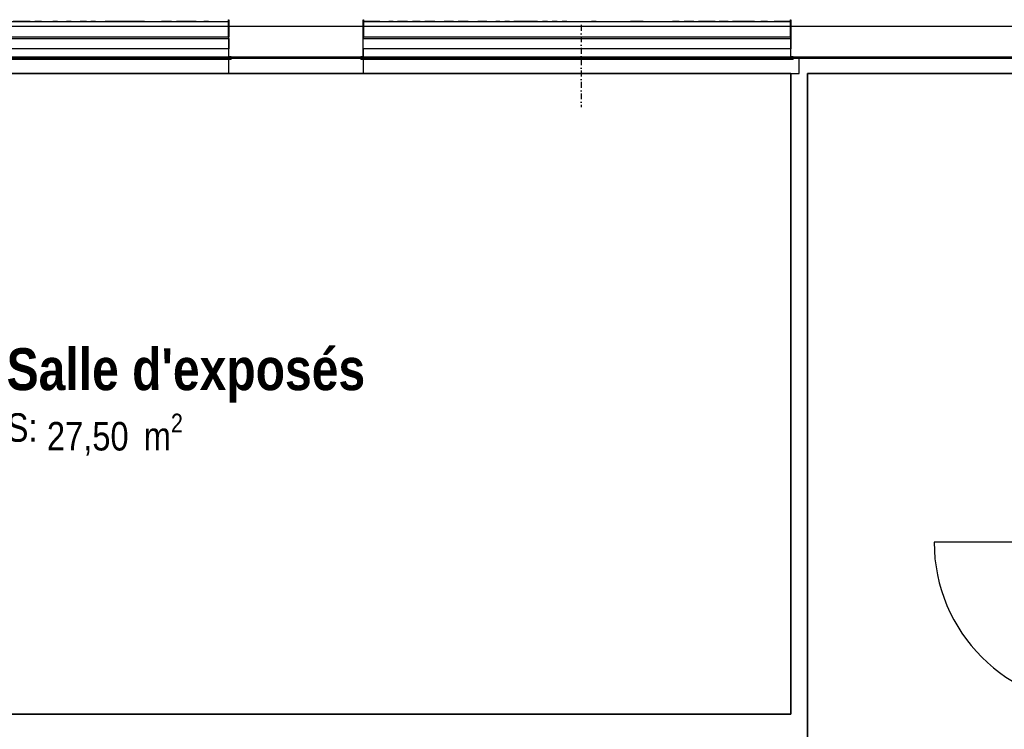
# Model space of a CAD drawing. Extents: x -24342 to 73038, y -9656 to 30949.
# Tile 147 of 170: x 7534 to 8121, y 9061 to 9484. Entities that reach past the tile are written whole.
import ezdxf
from ezdxf.enums import TextEntityAlignment as Align

# ---------------------------------------------------------------- set-up
doc = ezdxf.new("R2010")
doc.units = 0
doc.linetypes.add('21.0032_xref_r+1_02_pro$0$Points tirets', pattern=[670.277762, 352.777767, -176.388884, 0, -141.111112])
doc.linetypes.add('ACAD_ISO12W100', pattern=[21, 12, -3, 0, -3, 0, -3])
for name, color, linetype in [('0_XREF', 250, 'Continuous'), ('21.0032_xref_r+1_02_pro$0$A-AREA-____-OTLN.Modèle IFC', 251, 'Continuous'), ('21.0032_xref_r+1_02_pro$0$A-WALL-____-OTLN.Modèle IFC', 251, 'Continuous'), ('21.0032_xref_r+1_02_pro$0$Fenêtres ARCHICAD', 251, 'Continuous'), ('21.0032_xref_r+1_02_pro$0$Marques de Zone ARCHICAD', 251, 'Continuous'), ('21.0032_xref_r+1_02_pro$0$Portes ARCHICAD', 251, 'Continuous')]:
    doc.layers.add(name, color=color, linetype=linetype)
doc.styles.add('21.0032_xref_r+1_02_pro$0$STYLE_GENERE_1', font='ARIALNB.TTF')
doc.styles.add('21.0032_xref_r+1_02_pro$0$STYLE_GENERE_2', font='ARIALN.TTF')

# ---------------------------------------------------------------- blocks, each defined once
blk = doc.blocks.new('21.0032_xref_r+1_02_pro$0$Salle d_exposés_SA_24_1', base_point=(76340.1, -7390.1))
at = {"layer": '21.0032_xref_r+1_02_pro$0$Marques de Zone ARCHICAD', "ltscale": 0.1, "insert": (75504.8, -7508.4), "char_height": 170, "attachment_point": 1, "style": '21.0032_xref_r+1_02_pro$0$STYLE_GENERE_2'}
blk.add_mtext('\\A1;\\pt0,100;27,50{\\H0.66x;\\S^  ;} m{\\H0.66x;\\S2^  ;}', dxfattribs=at)
at = {"layer": '21.0032_xref_r+1_02_pro$0$Marques de Zone ARCHICAD', "ltscale": 0.1}
for tag, height, style, p in [('DUMMY_849', 250, '21.0032_xref_r+1_02_pro$0$STYLE_GENERE_1', (77415.4, -7044.2)), ('ROOM_NAME', 250, '21.0032_xref_r+1_02_pro$0$STYLE_GENERE_1', (75264.8, -7118.2)), ('calculatedAreaCode', 170, '21.0032_xref_r+1_02_pro$0$STYLE_GENERE_2', (75264.8, -7506.1))]:
    blk.add_attdef(tag, text='', height=height, dxfattribs=dict(at, style=style)).set_placement(p, align=Align.TOP_LEFT)
blk = doc.blocks.new('21.0032_xref_r+1_02_pro$0$Percement_23_1')
at = {"layer": '21.0032_xref_r+1_02_pro$0$A-WALL-____-OTLN.Modèle IFC', "linetype": '21.0032_xref_r+1_02_pro$0$Points tirets', "ltscale": 0.1}
blk.add_line((78690.1, -5190.1), (78690.1, -5680.1), dxfattribs=at)
at = {"layer": '21.0032_xref_r+1_02_pro$0$A-WALL-____-OTLN.Modèle IFC', "linetype": 'Continuous', "ltscale": 0.1, "flags": 128}
for points in [[(79990.1, -5390.1), (77390.1, -5390.1)], [(77390.1, -5390.1), (77390.1, -5480.1)], [(79990.1, -5480.1), (79990.1, -5390.1)], [(77390.1, -5480.1), (79990.1, -5480.1)]]:
    blk.add_lwpolyline(points, dxfattribs=at)
blk = doc.blocks.new('21.0032_xref_r+1_02_pro$0$Percement_24_1')
at = {"layer": '21.0032_xref_r+1_02_pro$0$A-WALL-____-OTLN.Modèle IFC', "linetype": '21.0032_xref_r+1_02_pro$0$Points tirets', "ltscale": 0.1}
blk.add_line((73990.1, -5190.1), (73990.1, -5680.1), dxfattribs=at)
at = {"layer": '21.0032_xref_r+1_02_pro$0$A-WALL-____-OTLN.Modèle IFC', "linetype": 'Continuous', "ltscale": 0.1, "flags": 128}
for points in [[(76590.1, -5390.1), (71390.1, -5390.1)], [(71390.1, -5390.1), (71390.1, -5480.1)], [(76590.1, -5480.1), (76590.1, -5390.1)], [(71390.1, -5480.1), (76590.1, -5480.1)]]:
    blk.add_lwpolyline(points, dxfattribs=at)
blk = doc.blocks.new('21.0032_xref_r+1_02_pro$0$Mur_46_1', base_point=(65160, -9390.1))
at = {"layer": '21.0032_xref_r+1_02_pro$0$A-WALL-____-OTLN.Modèle IFC', "linetype": 'Continuous', "ltscale": 0.1, "flags": 128}
for points in [[(79940.1, -9300.1), (74954.3, -9300.1)], [(80040.1, -9480.1), (80040.1, -9300.1)]]:
    blk.add_lwpolyline(points, dxfattribs=at)
blk = doc.blocks.new('21.0032_xref_r+1_02_pro$0$Mur_48_1', base_point=(79990.1, -9390.1))
at = {"layer": '21.0032_xref_r+1_02_pro$0$A-WALL-____-OTLN.Modèle IFC', "linetype": 'Continuous', "ltscale": 0.1, "flags": 128}
for points in [[(79940.1, -5480.1), (79940.1, -9300.1)], [(80040.1, -9300.1), (80040.1, -5480.1)]]:
    blk.add_lwpolyline(points, dxfattribs=at)
blk = doc.blocks.new('21.0032_xref_r+1_02_pro$0$Porte (Mur) 104[27]_1')
at = {"layer": '21.0032_xref_r+1_02_pro$0$Portes ARCHICAD', "linetype": 'Continuous', "ltscale": 0.1}
blk.add_line((81765.1, -8275.1), (80795.1, -8275.1), dxfattribs=at)
blk.add_arc((81765.1, -8275.1), 970, 180, 270, dxfattribs=at)
blk = doc.blocks.new('21.0032_xref_r+1_02_pro$0$Mur_49_1', base_point=(81715.1, -5435.1))
at = {"layer": '21.0032_xref_r+1_02_pro$0$A-WALL-____-OTLN.Modèle IFC', "linetype": 'Continuous', "ltscale": 0.1}
for p, q in [((81665.1, -8275.1), (81765.1, -8275.1)), ((81665.1, -9245.1), (81765.1, -9245.1))]:
    blk.add_line(p, q, dxfattribs=at)
at = {"layer": '21.0032_xref_r+1_02_pro$0$A-WALL-____-OTLN.Modèle IFC', "linetype": 'Continuous', "ltscale": 0.1, "flags": 128}
for points in [[(81665.1, -5480.1), (81665.1, -8275.1)], [(81765.1, -8275.1), (81765.1, -5480.1)], [(81665.1, -9245.1), (81665.1, -9300.1)], [(81765.1, -9300.1), (81765.1, -9245.1)]]:
    blk.add_lwpolyline(points, dxfattribs=at)
at = {"layer": '21.0032_xref_r+1_02_pro$0$Portes ARCHICAD', "linetype": 'Continuous', "ltscale": 0.1}
blk.add_blockref('21.0032_xref_r+1_02_pro$0$Porte (Mur) 104[27]_1', (0, 0), dxfattribs=at)
blk = doc.blocks.new('21.0032_xref_r+1_02_pro$0$Mur_51_1', base_point=(66875.1, -5435.1))
at = {"layer": '21.0032_xref_r+1_02_pro$0$A-WALL-____-OTLN.Modèle IFC', "linetype": 'Continuous', "ltscale": 0.1, "flags": 128}
for points in [[(77390.1, -5390.1), (76590.1, -5390.1)], [(83822.5, -5390.1), (79990.1, -5390.1)], [(76590.1, -5480.1), (77390.1, -5480.1)], [(80040.1, -5480.1), (81665.1, -5480.1)]]:
    blk.add_lwpolyline(points, dxfattribs=at)
blk = doc.blocks.new('21.0032_xref_r+1_02_pro$0$Fenêtre (Mur) 34[17]_1')
at = {"layer": '21.0032_xref_r+1_02_pro$0$Fenêtres ARCHICAD', "linetype": 'Continuous', "ltscale": 0.1}
for p, q in [((77390.1, -5159.6), (77390.1, -5158.6)), ((77390.1, -5158.6), (77392.1, -5158.6)), ((77390.1, -5160.7), (77390.1, -5159.6)), ((77390.1, -5161.7), (77390.1, -5160.7)), ((77390.1, -5162.7), (77390.1, -5161.7)), ((77390.1, -5165.2), (77390.1, -5162.7)), ((77390.1, -5162.7), (77392.1, -5162.7)), ((77390.1, -5167.8), (77390.1, -5165.2)), ((77392.1, -5158.6), (77392.1, -5159.6)), ((77392.1, -5159.6), (77392.1, -5160.7)), ((77392.1, -5160.7), (77392.1, -5161.7)), ((77392.1, -5161.7), (77392.1, -5162.7)), ((77392.1, -5162.7), (77392.1, -5165.9)), ((77392.1, -5165.9), (77392.1, -5169.1)), ((79938.1, -5160.1), (79938.1, -5158.6)), ((79938.1, -5158.6), (79940.1, -5158.6)), ((79938.1, -5161.4), (79938.1, -5160.1)), ((79938.1, -5162.7), (79938.1, -5161.4)), ((79938.1, -5165.2), (79938.1, -5162.7)), ((79938.1, -5162.7), (79940.1, -5162.7)), ((79938.1, -5167.8), (79938.1, -5165.2)), ((79940.1, -5158.6), (79940.1, -5159.6)), ((79940.1, -5159.6), (79940.1, -5160.7)), ((79940.1, -5160.7), (79940.1, -5161.7)), ((79940.1, -5161.7), (79940.1, -5162.7)), ((79940.1, -5162.7), (79940.1, -5165.2)), ((79940.1, -5165.2), (79940.1, -5167.8)), ((77390.1, -5170.3), (77390.1, -5167.8)), ((77390.1, -5172.8), (77390.1, -5170.3)), ((77390.1, -5260.1), (77390.1, -5172.8)), ((77392.1, -5168.6), (77431.1, -5168.6)), ((77392.1, -5169.1), (77392.1, -5172.8)), ((77422.2, -5170), (77392.1, -5170)), ((77392.1, -5172.8), (77392.1, -5260.1)), ((77450.6, -5170), (77422.2, -5170)), ((77431.1, -5168.6), (77470.1, -5168.6)), ((77489.7, -5170), (77450.6, -5170)), ((77470.1, -5168.6), (77512.1, -5168.6)), ((77489.7, -5170), (77517.6, -5170)), ((77512.1, -5168.6), (77554.2, -5168.6)), ((77517.6, -5170), (77543.2, -5169.6)), ((77568.5, -5170.2), (77543.2, -5169.6)), ((77554.2, -5168.6), (77594.7, -5168.6)), ((77568.5, -5170.2), (77595.9, -5170)), ((77594.7, -5168.6), (77635.2, -5168.6)), ((77628, -5169.9), (77595.9, -5170)), ((77655.5, -5169.8), (77628, -5169.9)), ((77635.2, -5168.6), (77675.7, -5168.6)), ((77655.5, -5169.8), (77685.2, -5170.1)), ((77675.7, -5168.6), (77716.3, -5168.6)), ((77730.2, -5170.2), (77685.2, -5170.1)), ((77716.3, -5168.6), (77756.8, -5168.6)), ((77730.2, -5170.2), (77757.7, -5170)), ((77756.8, -5168.6), (77797.3, -5168.6)), ((77790.1, -5169.9), (77757.7, -5170)), ((77817.6, -5169.7), (77790.1, -5169.9)), ((77797.3, -5168.6), (77837.8, -5168.6)), ((77817.6, -5169.7), (77848.2, -5170.2)), ((77837.8, -5168.6), (77878.3, -5168.6)), ((77848.2, -5170.2), (77872.9, -5169.7)), ((77898, -5169.7), (77872.9, -5169.7)), ((77878.3, -5168.6), (77918.9, -5168.6)), ((77929.1, -5170.2), (77898, -5169.7)), ((77918.9, -5168.6), (77959.4, -5168.6)), ((77929.1, -5170.2), (77956.6, -5170)), ((77985.6, -5169.8), (77956.6, -5170)), ((77959.4, -5168.6), (77999.9, -5168.6)), ((78016.2, -5169.9), (77985.6, -5169.8)), ((77999.9, -5168.6), (78040.4, -5168.6)), ((78016.2, -5169.9), (78046.1, -5170.2)), ((78040.4, -5168.6), (78081, -5168.6)), ((78046.1, -5170.2), (78073.7, -5169.9)), ((78100.9, -5170), (78073.7, -5169.9)), ((78081, -5168.6), (78101.2, -5168.6)), ((78128, -5170.3), (78100.9, -5170)), ((78101.2, -5168.6), (78121.5, -5168.6)), ((78121.5, -5168.6), (78162, -5168.6)), ((78128, -5170.3), (78155.8, -5170)), ((78155.8, -5170), (78180.6, -5170.3)), ((78162, -5168.6), (78182.3, -5168.6)), ((78205.6, -5170.3), (78180.6, -5170.3)), ((78182.3, -5168.6), (78202.5, -5168.6)), ((78202.5, -5168.6), (78243.1, -5168.6)), ((78205.6, -5170.3), (78235.5, -5170)), ((78263.3, -5169.6), (78235.5, -5170)), ((78243.1, -5168.6), (78283.6, -5168.6)), ((78263.3, -5169.6), (78288.7, -5169.8)), ((78283.6, -5168.6), (78324.1, -5168.6)), ((78314, -5169.9), (78288.7, -5169.8)), ((78342.3, -5169.7), (78314, -5169.9)), ((78324.1, -5168.6), (78364.6, -5168.6)), ((78372.2, -5170.1), (78342.3, -5169.7)), ((78364.6, -5168.6), (78405.2, -5168.6)), ((78401.6, -5170.2), (78372.2, -5170.1)), ((78430.5, -5169.8), (78401.6, -5170.2)), ((78405.2, -5168.6), (78445.7, -5168.6)), ((78430.5, -5169.8), (78459.8, -5169.8)), ((78445.7, -5168.6), (78486.2, -5168.6)), ((78488.7, -5170.2), (78459.8, -5169.8)), ((78486.2, -5168.6), (78526.7, -5168.6)), ((78488.7, -5170.2), (78518.4, -5170)), ((78547, -5169.6), (78518.4, -5170)), ((78526.7, -5168.6), (78567.3, -5168.6)), ((78547, -5169.6), (78577.1, -5169.9)), ((78567.3, -5168.6), (78607.8, -5168.6)), ((78605.4, -5170.3), (78577.1, -5169.9)), ((78605.4, -5170.3), (78634.5, -5169.9)), ((78607.8, -5168.6), (78648.3, -5168.6)), ((78634.5, -5169.9), (78663.7, -5169.8)), ((78648.3, -5168.6), (78688.8, -5168.6)), ((78663.7, -5169.8), (78692.1, -5170.1)), ((78688.8, -5168.6), (78727.9, -5168.6)), ((78692.1, -5170.1), (78722.1, -5170.2)), ((78722.1, -5170.2), (78751.4, -5169.8)), ((78727.9, -5168.6), (78766.9, -5168.6)), ((78780.1, -5169.8), (78751.4, -5169.8)), ((78766.9, -5168.6), (78805.9, -5168.6)), ((78780.1, -5169.8), (78809.1, -5170.2)), ((78805.9, -5168.6), (78845, -5168.6)), ((78809.1, -5170.2), (78838.3, -5170.1)), ((78838.3, -5170.1), (78867.7, -5169.7)), ((78845, -5168.6), (78884, -5168.6)), ((78867.7, -5169.7), (78896.5, -5169.9)), ((78884, -5168.6), (78923.1, -5168.6)), ((78896.5, -5169.9), (78926.2, -5170.2)), ((78923.1, -5168.6), (78962.1, -5168.6)), ((78926.2, -5170.2), (78954.8, -5170)), ((78954.8, -5170), (78984.2, -5169.7)), ((78962.1, -5168.6), (79001.1, -5168.6)), ((79031.6, -5170), (78984.2, -5169.7)), ((79001.1, -5168.6), (79040.2, -5168.6)), ((79059.7, -5169.7), (79031.6, -5170)), ((79040.2, -5168.6), (79079.2, -5168.6)), ((79059.7, -5169.7), (79088.9, -5170.1)), ((79079.2, -5168.6), (79118.3, -5168.6)), ((79088.9, -5170.1), (79118.1, -5170.2)), ((79118.1, -5170.2), (79146.2, -5169.9)), ((79118.3, -5168.6), (79157.3, -5168.6)), ((79146.2, -5169.9), (79176.8, -5169.7)), ((79157.3, -5168.6), (79196.3, -5168.6)), ((79176.8, -5169.7), (79206.5, -5170.1)), ((79196.3, -5168.6), (79235.4, -5168.6)), ((79206.5, -5170.1), (79235.1, -5170.1)), ((79275.4, -5170.1), (79235.1, -5170.1)), ((79235.4, -5168.6), (79274.4, -5168.6)), ((79274.4, -5168.6), (79313.4, -5168.6)), ((79275.4, -5170.1), (79304, -5169.9)), ((79331.8, -5169.8), (79304, -5169.9)), ((79313.4, -5168.6), (79352.5, -5168.6)), ((79362.3, -5170.3), (79331.8, -5169.8)), ((79352.5, -5168.6), (79391.5, -5168.6)), ((79362.3, -5170.3), (79389.7, -5170)), ((79433.4, -5170.1), (79389.7, -5170)), ((79391.5, -5168.6), (79430.6, -5168.6)), ((79430.6, -5168.6), (79469.6, -5168.6)), ((79461.5, -5169.9), (79433.4, -5170.1)), ((79489.1, -5169.8), (79461.5, -5169.9)), ((79469.6, -5168.6), (79508.6, -5168.6)), ((79489.1, -5169.8), (79514.1, -5170.3)), ((79508.6, -5168.6), (79547.7, -5168.6)), ((79539.3, -5169.9), (79514.1, -5170.3)), ((79567.2, -5169.9), (79539.3, -5169.9)), ((79547.7, -5168.6), (79586.7, -5168.6)), ((79567.2, -5169.9), (79592, -5170.3)), ((79586.7, -5168.6), (79625.8, -5168.6)), ((79616.8, -5170), (79592, -5170.3)), ((79645.3, -5170), (79616.8, -5170)), ((79625.8, -5168.6), (79664.8, -5168.6)), ((79684.3, -5170), (79645.3, -5170)), ((79664.8, -5168.6), (79703.8, -5168.6)), ((79723.3, -5170), (79684.3, -5170)), ((79703.8, -5168.6), (79742.9, -5168.6)), ((79723.3, -5170), (79762.4, -5170)), ((79742.9, -5168.6), (79781.9, -5168.6)), ((79801.4, -5170), (79762.4, -5170)), ((79781.9, -5168.6), (79820.9, -5168.6)), ((79801.4, -5170), (79840.5, -5170)), ((79820.9, -5168.6), (79860, -5168.6)), ((79879.5, -5170), (79840.5, -5170)), ((79860, -5168.6), (79899, -5168.6)), ((79908, -5170), (79879.5, -5170)), ((79899, -5168.6), (79938.1, -5168.6)), ((79938.1, -5170), (79908, -5170)), ((79938.1, -5170.3), (79938.1, -5167.8)), ((79938.1, -5172.8), (79938.1, -5170.3)), ((79938.1, -5260.1), (79938.1, -5172.8)), ((79940.1, -5167.8), (79940.1, -5170.3)), ((79940.1, -5170.3), (79940.1, -5172.8)), ((79940.1, -5172.8), (79940.1, -5260.1)), ((77390.1, -5260.1), (79940.1, -5260.1)), ((77390.1, -5260.1), (77390.1, -5270.1)), ((77390.1, -5270.1), (79940.1, -5270.1)), ((77390.1, -5332.1), (77390.1, -5270.1)), ((79940.1, -5260.1), (79940.1, -5270.1)), ((79940.1, -5270.1), (79940.1, -5332.1)), ((79940.1, -5332.1), (77390.1, -5332.1)), ((77390.1, -5332.1), (77390.1, -5380.1)), ((79940.1, -5380.1), (79940.1, -5332.1)), ((77375.1, -5390.1), (77375.1, -5380.1)), ((77375.1, -5380.1), (77376.1, -5380.1)), ((77376.5, -5393.6), (77375.1, -5390.1)), ((77390.1, -5380.1), (77376.1, -5380.1)), ((77376.1, -5380.1), (77376.1, -5390.1)), ((77376.1, -5390.1), (77377.2, -5392.9)), ((77376.5, -5393.6), (77377.2, -5392.9)), ((77380.1, -5395.1), (77376.5, -5393.6)), ((77377.2, -5392.9), (77380.1, -5394.1)), ((77380.1, -5394.1), (79950.1, -5394.1)), ((79950.1, -5395.1), (77380.1, -5395.1)), ((79954.1, -5380.1), (79940.1, -5380.1)), ((79950.1, -5394.1), (79952.9, -5392.9)), ((79953.6, -5393.6), (79950.1, -5395.1)), ((79952.9, -5392.9), (79954.1, -5390.1)), ((79953.6, -5393.6), (79952.9, -5392.9)), ((79955.1, -5390.1), (79953.6, -5393.6)), ((79954.1, -5390.1), (79954.1, -5380.1)), ((79954.1, -5380.1), (79955.1, -5380.1)), ((79955.1, -5380.1), (79955.1, -5390.1))]:
    blk.add_line(p, q, dxfattribs=at)
blk = doc.blocks.new('21.0032_xref_r+1_02_pro$0$Fenêtre (Mur) 36[19]_1')
at = {"layer": '21.0032_xref_r+1_02_pro$0$Fenêtres ARCHICAD', "linetype": 'Continuous', "ltscale": 0.1}
for p, q in [((73990.1, -5159.6), (73990.1, -5158.6)), ((73990.1, -5158.6), (73992.1, -5158.6)), ((73990.1, -5160.7), (73990.1, -5159.6)), ((73990.1, -5161.7), (73990.1, -5160.7)), ((73990.1, -5162.7), (73990.1, -5161.7)), ((73990.1, -5165.2), (73990.1, -5162.7)), ((73990.1, -5162.7), (73992.1, -5162.7)), ((73990.1, -5167.8), (73990.1, -5165.2)), ((73992.1, -5158.6), (73992.1, -5160.1)), ((73992.1, -5160.1), (73992.1, -5161.4)), ((73992.1, -5161.4), (73992.1, -5162.7)), ((73992.1, -5162.7), (73992.1, -5165.2)), ((73992.1, -5165.2), (73992.1, -5167.8)), ((76588.1, -5159.6), (76588.1, -5158.6)), ((76588.1, -5158.6), (76590.1, -5158.6)), ((76588.1, -5160.7), (76588.1, -5159.6)), ((76588.1, -5161.7), (76588.1, -5160.7)), ((76588.1, -5162.7), (76588.1, -5161.7)), ((76588.1, -5165.9), (76588.1, -5162.7)), ((76588.1, -5162.7), (76590.1, -5162.7)), ((76588.1, -5169.1), (76588.1, -5165.9)), ((76590.1, -5158.6), (76590.1, -5159.6)), ((76590.1, -5159.6), (76590.1, -5160.7)), ((76590.1, -5160.7), (76590.1, -5161.7)), ((76590.1, -5161.7), (76590.1, -5162.7)), ((76590.1, -5162.7), (76590.1, -5165.2)), ((76590.1, -5165.2), (76590.1, -5167.8)), ((73990.1, -5170.3), (73990.1, -5167.8)), ((73990.1, -5172.8), (73990.1, -5170.3)), ((73990.1, -5260.1), (73990.1, -5172.8)), ((73992.1, -5167.8), (73992.1, -5170.3)), ((73992.1, -5168.6), (74031.1, -5168.6)), ((73992.1, -5170), (74022.2, -5170)), ((73992.1, -5170.3), (73992.1, -5172.8)), ((73992.1, -5172.8), (73992.1, -5260.1)), ((74022.2, -5170), (74050.6, -5170)), ((74031.1, -5168.6), (74070.1, -5168.6)), ((74050.6, -5170), (74089.7, -5170)), ((74070.1, -5168.6), (74109.2, -5168.6)), ((74089.7, -5170), (74128.7, -5170)), ((74109.2, -5168.6), (74148.2, -5168.6)), ((74128.7, -5170), (74167.7, -5170)), ((74148.2, -5168.6), (74187.3, -5168.6)), ((74167.7, -5170), (74206.8, -5170)), ((74187.3, -5168.6), (74226.3, -5168.6)), ((74245.8, -5170), (74206.8, -5170)), ((74226.3, -5168.6), (74265.3, -5168.6)), ((74245.8, -5170), (74284.8, -5170)), ((74265.3, -5168.6), (74304.4, -5168.6)), ((74284.8, -5170), (74323.9, -5170)), ((74304.4, -5168.6), (74343.4, -5168.6)), ((74323.9, -5170), (74351.8, -5169.9)), ((74343.4, -5168.6), (74382.4, -5168.6)), ((74351.8, -5169.9), (74382.3, -5170)), ((74382.3, -5170), (74409.6, -5170.2)), ((74382.4, -5168.6), (74421.5, -5168.6)), ((74440, -5169.7), (74409.6, -5170.2)), ((74421.5, -5168.6), (74460.5, -5168.6)), ((74467.6, -5169.9), (74440, -5169.7)), ((74460.5, -5168.6), (74499.6, -5168.6)), ((74467.6, -5169.9), (74508.1, -5169.9)), ((74499.6, -5168.6), (74538.6, -5168.6)), ((74508.1, -5169.9), (74535.8, -5170.4)), ((74564.5, -5169.9), (74535.8, -5170.4)), ((74538.6, -5168.6), (74577.6, -5168.6)), ((74594.2, -5169.8), (74564.5, -5169.9)), ((74577.6, -5168.6), (74616.7, -5168.6)), ((74594.2, -5169.8), (74620.8, -5169.9)), ((74616.7, -5168.6), (74655.7, -5168.6)), ((74620.8, -5169.9), (74647.4, -5169.9)), ((74647.4, -5169.9), (74675.2, -5169.7)), ((74655.7, -5168.6), (74694.8, -5168.6)), ((74700.5, -5169.7), (74675.2, -5169.7)), ((74694.8, -5168.6), (74733.8, -5168.6)), ((74700.5, -5169.7), (74725.7, -5169.9)), ((74753.3, -5169.7), (74725.7, -5169.9)), ((74733.8, -5168.6), (74772.8, -5168.6)), ((74778.3, -5170.6), (74753.3, -5169.7)), ((74772.8, -5168.6), (74811.9, -5168.6)), ((74778.3, -5170.6), (74803.8, -5169.9)), ((74831.4, -5169.8), (74803.8, -5169.9)), ((74811.9, -5168.6), (74850.9, -5168.6)), ((74856.4, -5170.4), (74831.4, -5169.8)), ((74850.9, -5168.6), (74889.9, -5168.6)), ((74856.4, -5170.4), (74881.8, -5169.9)), ((74881.8, -5169.9), (74909.5, -5169.8)), ((74889.9, -5168.6), (74929, -5168.6)), ((74939, -5170.1), (74909.5, -5169.8)), ((74929, -5168.6), (74968, -5168.6)), ((74939, -5170.1), (74987.5, -5169.9)), ((74968, -5168.6), (75007.1, -5168.6)), ((75016.2, -5170), (74987.5, -5169.9)), ((75007.1, -5168.6), (75046.1, -5168.6)), ((75040.9, -5170.3), (75016.2, -5170)), ((75040.9, -5170.3), (75065.6, -5169.9)), ((75046.1, -5168.6), (75085.1, -5168.6)), ((75093.7, -5169.9), (75065.6, -5169.9)), ((75085.1, -5168.6), (75124.2, -5168.6)), ((75118.8, -5170.3), (75093.7, -5169.9)), ((75118.8, -5170.3), (75143.7, -5169.9)), ((75124.2, -5168.6), (75163.2, -5168.6)), ((75171.4, -5169.9), (75143.7, -5169.9)), ((75163.2, -5168.6), (75202.3, -5168.6)), ((75196.7, -5170.4), (75171.4, -5169.9)), ((75196.7, -5170.4), (75221.8, -5169.8)), ((75202.3, -5168.6), (75241.3, -5168.6)), ((75248.4, -5169.8), (75221.8, -5169.8)), ((75241.3, -5168.6), (75283.4, -5168.6)), ((75248.4, -5169.8), (75275, -5170.1)), ((75275, -5170.1), (75304.4, -5169.8)), ((75283.4, -5168.6), (75325.5, -5168.6)), ((75331.7, -5169.9), (75304.4, -5169.8)), ((75325.5, -5168.6), (75367.5, -5168.6)), ((75360.3, -5170), (75331.7, -5169.9)), ((75404.2, -5170), (75360.3, -5170)), ((75367.5, -5168.6), (75409.6, -5168.6)), ((75404.2, -5170), (75432, -5170)), ((75409.6, -5168.6), (75451.7, -5168.6)), ((75472.6, -5169.9), (75432, -5170)), ((75451.7, -5168.6), (75493.8, -5168.6)), ((75472.6, -5169.9), (75513.2, -5170)), ((75493.8, -5168.6), (75535.9, -5168.6)), ((75513.2, -5170), (75540.9, -5170)), ((75535.9, -5168.6), (75578, -5168.6)), ((75567.7, -5169.8), (75540.9, -5170)), ((75567.7, -5169.8), (75594.3, -5170.1)), ((75578, -5168.6), (75620.1, -5168.6)), ((75594.3, -5170.1), (75621.8, -5170)), ((75620.1, -5168.6), (75662.2, -5168.6)), ((75648.7, -5169.7), (75621.8, -5170)), ((75648.7, -5169.7), (75675.4, -5170.2)), ((75662.2, -5168.6), (75704.2, -5168.6)), ((75675.4, -5170.2), (75702.9, -5170)), ((75740, -5169.9), (75702.9, -5170)), ((75704.2, -5168.6), (75746.3, -5168.6)), ((75740, -5169.9), (75767.4, -5169.7)), ((75746.3, -5168.6), (75788.4, -5168.6)), ((75795.3, -5170.4), (75767.4, -5169.7)), ((75788.4, -5168.6), (75830.5, -5168.6)), ((75795.3, -5170.4), (75824, -5170)), ((75824, -5170), (75851.5, -5169.6)), ((75830.5, -5168.6), (75872.6, -5168.6)), ((75881.3, -5170.2), (75851.5, -5169.6)), ((75872.6, -5168.6), (75914.7, -5168.6)), ((75909.7, -5170.1), (75881.3, -5170.2)), ((75939.3, -5169.7), (75909.7, -5170.1)), ((75914.7, -5168.6), (75956.8, -5168.6)), ((75968.5, -5170), (75939.3, -5169.7)), ((75956.8, -5168.6), (75998.8, -5168.6)), ((75998.6, -5170.3), (75968.5, -5170)), ((76027.4, -5169.9), (75998.6, -5170.3)), ((75998.8, -5168.6), (76040.9, -5168.6)), ((76056.9, -5169.8), (76027.4, -5169.9)), ((76040.9, -5168.6), (76083, -5168.6)), ((76085.8, -5170.2), (76056.9, -5169.8)), ((76083, -5168.6), (76125.1, -5168.6)), ((76085.8, -5170.2), (76130.1, -5170.1)), ((76125.1, -5168.6), (76167.2, -5168.6)), ((76130.1, -5170.1), (76158.6, -5170.2)), ((76158.6, -5170.2), (76188.2, -5169.6)), ((76167.2, -5168.6), (76209.3, -5168.6)), ((76215.8, -5170), (76188.2, -5169.6)), ((76209.3, -5168.6), (76251.4, -5168.6)), ((76248.4, -5170.2), (76215.8, -5170)), ((76248.4, -5170.2), (76277.5, -5169.9)), ((76251.4, -5168.6), (76293.5, -5168.6)), ((76308.4, -5169.8), (76277.5, -5169.9)), ((76293.5, -5168.6), (76335.5, -5168.6)), ((76337.5, -5170), (76308.4, -5169.8)), ((76335.5, -5168.6), (76377.6, -5168.6)), ((76365, -5170.2), (76337.5, -5170)), ((76395.3, -5169.8), (76365, -5170.2)), ((76377.6, -5168.6), (76419.7, -5168.6)), ((76395.3, -5169.8), (76440.8, -5169.8)), ((76419.7, -5168.6), (76461.8, -5168.6)), ((76468.1, -5169.9), (76440.8, -5169.8)), ((76461.8, -5168.6), (76503.9, -5168.6)), ((76468.1, -5169.9), (76501.8, -5170)), ((76501.8, -5170), (76529.5, -5170)), ((76503.9, -5168.6), (76549, -5168.6)), ((76529.5, -5170), (76558, -5170)), ((76549, -5168.6), (76588.1, -5168.6)), ((76558, -5170), (76588.1, -5170)), ((76588.1, -5172.8), (76588.1, -5169.1)), ((76588.1, -5260.1), (76588.1, -5172.8)), ((76590.1, -5167.8), (76590.1, -5170.3)), ((76590.1, -5170.3), (76590.1, -5172.8)), ((76590.1, -5172.8), (76590.1, -5260.1)), ((73990.1, -5270.1), (73990.1, -5260.1)), ((73990.1, -5260.1), (76590.1, -5260.1)), ((73990.1, -5332.1), (73990.1, -5270.1)), ((73990.1, -5270.1), (76590.1, -5270.1)), ((76590.1, -5270.1), (76590.1, -5260.1)), ((76590.1, -5270.1), (76590.1, -5332.1)), ((76590.1, -5332.1), (73990.1, -5332.1)), ((73990.1, -5332.1), (73990.1, -5380.1)), ((76590.1, -5380.1), (76590.1, -5332.1)), ((73975.1, -5380.1), (73976.1, -5380.1)), ((73975.1, -5390.1), (73975.1, -5380.1)), ((73976.5, -5393.6), (73975.1, -5390.1)), ((73990.1, -5380.1), (73976.1, -5380.1)), ((73976.1, -5380.1), (73976.1, -5390.1)), ((73976.1, -5390.1), (73977.2, -5392.9)), ((73977.2, -5392.9), (73976.5, -5393.6)), ((73980.1, -5395.1), (73976.5, -5393.6)), ((73977.2, -5392.9), (73980.1, -5394.1)), ((73980.1, -5394.1), (76600.1, -5394.1)), ((76600.1, -5395.1), (73980.1, -5395.1)), ((76604.1, -5380.1), (76590.1, -5380.1)), ((76600.1, -5394.1), (76602.9, -5392.9)), ((76603.6, -5393.6), (76600.1, -5395.1)), ((76602.9, -5392.9), (76604.1, -5390.1)), ((76602.9, -5392.9), (76603.6, -5393.6)), ((76605.1, -5390.1), (76603.6, -5393.6)), ((76604.1, -5390.1), (76604.1, -5380.1)), ((76604.1, -5380.1), (76605.1, -5380.1)), ((76605.1, -5380.1), (76605.1, -5390.1))]:
    blk.add_line(p, q, dxfattribs=at)
blk = doc.blocks.new('21.0032_xref_r+1_02_pro$0$Mur_52_1', base_point=(66875.1, -5290.1))
at = {"layer": '21.0032_xref_r+1_02_pro$0$A-WALL-____-OTLN.Modèle IFC', "linetype": 'Continuous', "ltscale": 0.1}
for p, q in [((76590.1, -5200.1), (73990.1, -5200.1)), ((76590.1, -5380.1), (76590.1, -5200.1)), ((77390.1, -5380.1), (77390.1, -5200.1)), ((79940.1, -5200.1), (77390.1, -5200.1)), ((79940.1, -5380.1), (79940.1, -5200.1)), ((73990.1, -5380.1), (76590.1, -5380.1)), ((77390.1, -5380.1), (79940.1, -5380.1))]:
    blk.add_line(p, q, dxfattribs=at)
at = {"layer": '21.0032_xref_r+1_02_pro$0$A-WALL-____-OTLN.Modèle IFC', "linetype": 'Continuous', "ltscale": 0.1, "flags": 128}
for points in [[(77390.1, -5200.1), (76590.1, -5200.1)], [(83777, -5200.1), (79940.1, -5200.1)], [(76590.1, -5380.1), (77390.1, -5380.1)], [(79940.1, -5380.1), (83820.1, -5380.1)]]:
    blk.add_lwpolyline(points, dxfattribs=at)
at = {"layer": '21.0032_xref_r+1_02_pro$0$Fenêtres ARCHICAD', "linetype": 'Continuous', "ltscale": 0.1}
for name in ['21.0032_xref_r+1_02_pro$0$Fenêtre (Mur) 36[19]_1', '21.0032_xref_r+1_02_pro$0$Fenêtre (Mur) 34[17]_1']:
    blk.add_blockref(name, (0, 0), dxfattribs=at)
blk = doc.blocks.new('21.0032_xref_r+1_02_pro')
at = {"layer": '21.0032_xref_r+1_02_pro$0$A-AREA-____-OTLN.Modèle IFC', "linetype": 'Continuous', "ltscale": 0.1, "flags": 128}
for points in [[(7994.01, -930.01), (7994.01, -548.01), (7274.01, -548.01), (7274.01, -930.01)], [(8588.56, -1399.99), (8480.26, -948.01), (8261.51, -948.01), (8166.51, -948.01), (8166.51, -548.01), (8004.01, -548.01), (8004.01, -948.01), (7806.51, -948.01), (7806.51, -1070.01), (8004.01, -1070.01), (8004.01, -1399.99), (8196.01, -1399.99), (8259.01, -1400), (8259.01, -1381.99), (8339, -1381.99), (8339, -1399.99)]]:
    blk.add_lwpolyline(points, close=True, dxfattribs=at)
at = {"layer": '21.0032_xref_r+1_02_pro$0$A-AREA-____-OTLN.Modèle IFC', "linetype": 'Continuous', "ltscale": 0.1, "xscale": 0.1, "yscale": 0.1, "zscale": 0.1}
blk.add_blockref('21.0032_xref_r+1_02_pro$0$Salle d_exposés_SA_24_1', (7634.01, -739.01), dxfattribs=at).add_auto_attribs({'ROOM_NAME': "Salle d'exposés", 'calculatedAreaCode': 'S: '})
at = {"layer": '21.0032_xref_r+1_02_pro$0$A-WALL-____-OTLN.Modèle IFC', "ltscale": 0.1, "xscale": 0.1, "yscale": 0.1, "zscale": 0.1}
for name, p in [('21.0032_xref_r+1_02_pro$0$Mur_52_1', (6687.51, -529.01)), ('21.0032_xref_r+1_02_pro$0$Mur_51_1', (6687.51, -543.51)), ('21.0032_xref_r+1_02_pro$0$Mur_48_1', (7999.01, -939.01)), ('21.0032_xref_r+1_02_pro$0$Mur_49_1', (8171.51, -543.51)), ('21.0032_xref_r+1_02_pro$0$Mur_46_1', (6516, -939.01))]:
    blk.add_blockref(name, p, dxfattribs=at)
at = {"layer": '21.0032_xref_r+1_02_pro$0$A-WALL-____-OTLN.Modèle IFC', "linetype": 'Continuous', "ltscale": 0.1, "xscale": 0.1, "yscale": 0.1, "zscale": 0.1}
for name in ['21.0032_xref_r+1_02_pro$0$Percement_24_1', '21.0032_xref_r+1_02_pro$0$Percement_23_1']:
    blk.add_blockref(name, (0, 0), dxfattribs=at)

msp = doc.modelspace()

# ---------------------------------------------------------------- block references
at = {"layer": '0_XREF', "linetype": 'ACAD_ISO12W100'}
msp.add_blockref('21.0032_xref_r+1_02_pro', (0, 10000), dxfattribs=at)

doc.saveas('drawing.dxf')
